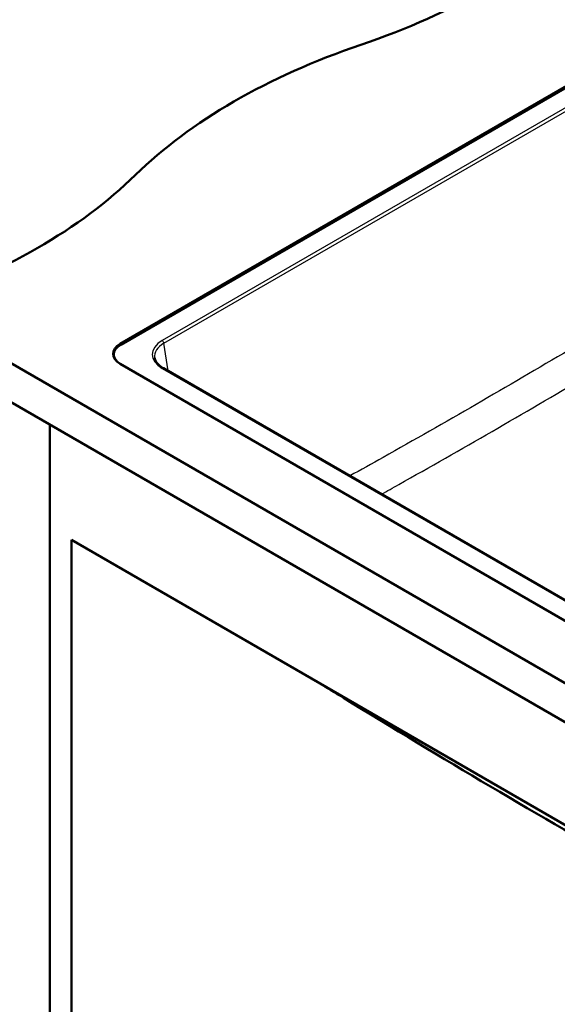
# Model space of a CAD drawing. Header units: millimetres. Extents: x 100 to 2000, y 93 to 2870.
# Tile 4 of 8: x 786 to 1124, y 1321 to 1939. Entities that reach past the tile are written whole.
import ezdxf

# ---------------------------------------------------------------- set-up
doc = ezdxf.new("R2010")
doc.units = ezdxf.units.MM
doc.header["$LTSCALE"] = 10
doc.layers.add('Visible Edges(ISO)', color=7, linetype='Continuous', lineweight=50)
doc.layers.add('Visible Tangent Edges(ISO)', color=7, linetype='Continuous', lineweight=25)

msp = doc.modelspace()

# ---------------------------------------------------------------- linework, layer by layer
at = {"layer": 'Visible Edges(ISO)'}
for p, q in [((849.12, 1736.02), (1183.58, 1929.12)), ((1183.93, 1928.51), (849.47, 1735.41)), ((717.24, 1760.31), (1424.35, 1352.06)), ((1424.35, 1327.57), (717.24, 1735.82)), ((845.08, 1727.44), (845.08, 1729.29)), ((1360.35, 1428.2), (849.12, 1723.37)), ((1356.92, 1443.04), (876.15, 1720.62)), ((804.92, 1685.19), (804.92, 1080.17)), ((818.36, 1612.93), (1357.17, 1301.85)), ((818.36, 1087.93), (818.36, 1612.93))]:
    msp.add_line(p, q, dxfattribs=at)
for centre, major_axis, start_param, end_param in [((796.93, 2122.55), (-400, 0), 2.103514, 2.608875), ((1203.23, 1724.67), (-400, 0), 5.245107, 5.750467), ((514.09, 1959.25), (-400, 0), 2.103514, 2.608875), ((860.08, 1729.69), (-15.5, 0), 5.497787, 7.068583), ((860.08, 1729.29), (-15, 0), 5.497787, 7.068583)]:
    msp.add_ellipse(centre, major_axis=major_axis, ratio=0.57735, start_param=start_param, end_param=end_param, dxfattribs=at)
for points, knots in [([(870.67, 1727.21), (870.74, 1726.76), (870.87, 1726.3), (871.24, 1725.38), (871.48, 1724.92), (872.09, 1724.01), (872.45, 1723.55), (873.31, 1722.67), (873.8, 1722.23), (874.89, 1721.39), (875.49, 1720.99), (876.15, 1720.62)], [0.0866094, 0.0866094, 0.0866094, 0.0866094, 0.2256075, 0.2256075, 0.3646057, 0.3646057, 0.5036038, 0.5036038, 0.6426019, 0.6426019, 0.7816001, 0.7816001, 0.7816001, 0.7816001]), ([(1281.02, 1345.81), (1275.99, 1348.54), (1270.96, 1351.27), (1235.3, 1370.65), (1204.63, 1387.53), (1143.16, 1422.18), (1112.36, 1439.96), (1050.76, 1476.37), (1019.96, 1494.98), (984.1, 1516.88), (979.03, 1519.99), (973.97, 1523.09)], [10.869239, 10.869239, 10.869239, 10.869239, 13.007677, 13.007677, 26.015354, 26.015354, 39.023031, 39.023031, 52.030708, 52.030708, 54.171592, 54.171592, 54.171592, 54.171592])]:
    msp.add_open_spline(points, degree=3, knots=knots, dxfattribs=at)
at = {"layer": 'Visible Tangent Edges(ISO)'}
for p, q in [((1179.39, 1913.54), (875.4, 1738.03)), ((876.45, 1736.3), (1180.45, 1911.81)), ((849.12, 1736.02), (849.12, 1735.2)), ((879.09, 1718.92), (876.45, 1736.3)), ((875.4, 1720.54), (1356.17, 1442.97))]:
    msp.add_line(p, q, dxfattribs=at)
for centre, major_axis, ratio, start_param, end_param in [((890.77, 1729.29), (-21.66, 0), 0.572981, 5.501585, 7.064785), ((875.4, 1736.8), (-0.75, 1.3), 0.57735, 4.014257, 5.497787), ((890.77, 1728.06), (-20.17, 0.22), 0.572287, 5.507929, 6.376138), ((875.4, 1719.32), (0.75, 1.3), 0.57735, 0, 0.785398)]:
    msp.add_ellipse(centre, major_axis=major_axis, ratio=ratio, start_param=start_param, end_param=end_param, dxfattribs=at)
for points, knots in [([(1130.95, 1732.14), (1111.5, 1720.6), (1092.03, 1709.2), (1053.08, 1686.72), (1033.59, 1675.64), (1007.13, 1660.79), (1000.17, 1656.9), (993.21, 1653.03)], [-33.052735, -33.052735, -33.052735, -33.052735, -24.789551, -24.789551, -16.526367, -16.526367, -13.576032, -13.576032, -13.576032, -13.576032]), ([(1013.08, 1641.56), (1016.72, 1643.59), (1020.35, 1645.62), (1043.51, 1658.64), (1063.04, 1669.75), (1102.09, 1692.28), (1121.61, 1703.7), (1141.11, 1715.26)], [14.98879, 14.98879, 14.98879, 14.98879, 16.526367, 16.526367, 24.789551, 24.789551, 33.052735, 33.052735, 33.052735, 33.052735])]:
    msp.add_open_spline(points, degree=3, knots=knots, dxfattribs=at)

doc.saveas('drawing.dxf')
